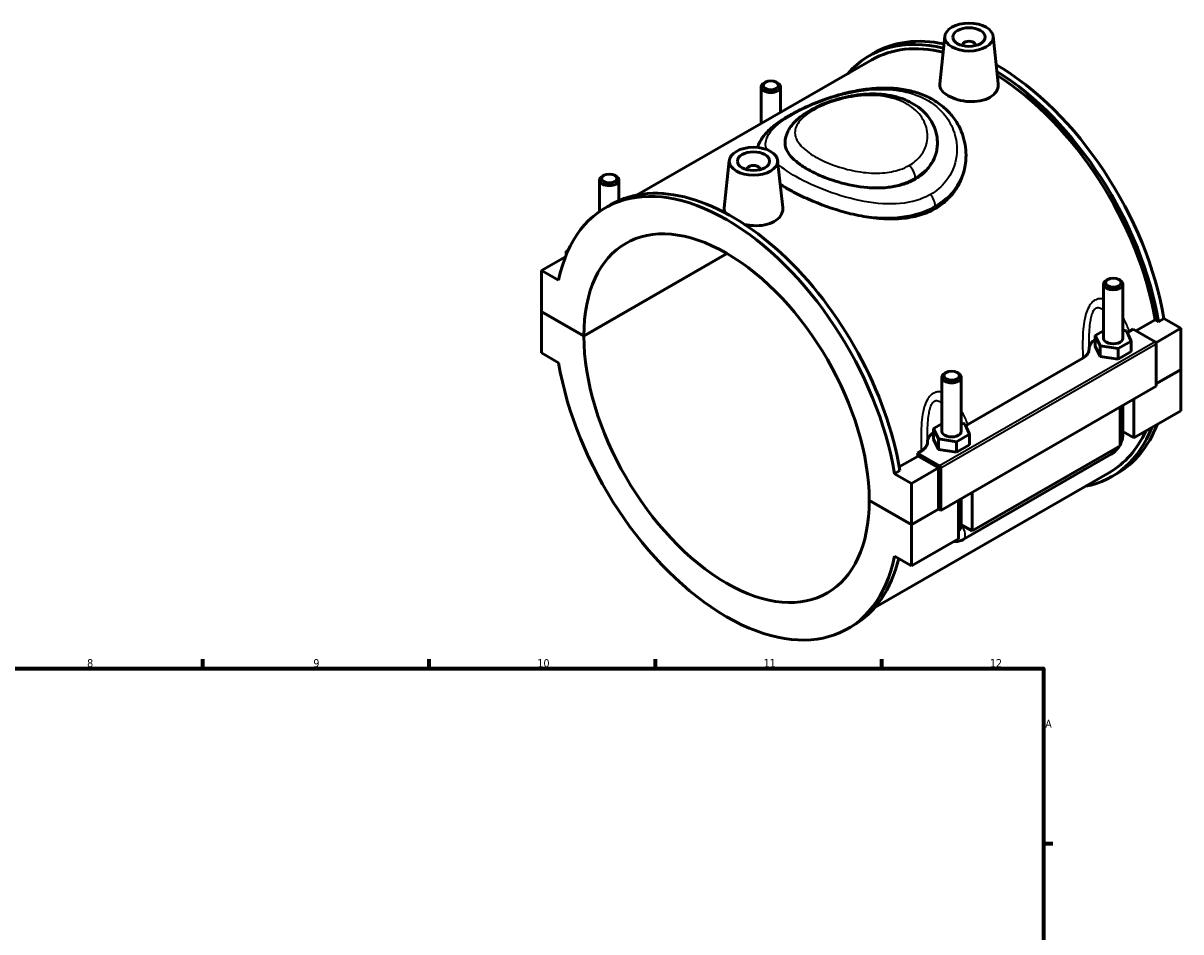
# Model space of a CAD drawing. Header units: millimetres. Extents: x 0 to 902, y -8 to 993.
# Tile 6 of 6: x 505 to 864, y 492 to 774. Entities that reach past the tile are written whole.
import ezdxf

# ---------------------------------------------------------------- set-up
doc = ezdxf.new("R2010")
doc.units = ezdxf.units.MM
for name, color, linetype, lineweight in [('Border (ISO)', 7, 'Continuous', 70), ('Visible (ISO)', 7, 'Continuous', 50), ('Visible Narrow (ISO)', 7, 'Continuous', 35)]:
    doc.layers.add(name, color=color, linetype=linetype, lineweight=lineweight)
doc.styles.add('Note Text (ISO)', font='tahoma.ttf')

# ---------------------------------------------------------------- blocks, each defined once
blk = doc.blocks.new('Borders Default Border')
at = {"layer": 'Border (ISO)'}
for p, q in [((560.67, 574), (560.67, 576.9)), ((630.75, 574), (630.75, 576.9)), ((700.83, 574), (700.83, 576.9)), ((770.92, 574), (770.92, 576.9)), ((821, 519.75), (823.9, 519.75))]:
    blk.add_line(p, q, dxfattribs=at)
at = {"layer": 'Border (ISO)', "flags": 128}
blk.add_lwpolyline([(20, 20), (20, 574), (821, 574), (821, 20), (20, 20)], dxfattribs=at)
at = {"layer": 'Border (ISO)', "color": 232, "true_color": 0xca0064, "char_height": 2.5, "attachment_point": 7, "style": 'Note Text (ISO)'}
for s, insert in [('8', (524.81, 574.34)), ('9', (594.88, 574.35)), ('10', (664.29, 574.35)), ('11', (734.37, 574.4)), ('12', (804.46, 574.4)), ('A', (821.59, 555.62))]:
    blk.add_mtext(s, dxfattribs=dict(at, insert=insert))

msp = doc.modelspace()

# ---------------------------------------------------------------- linework, layer by layer
at = {"layer": 'Visible (ISO)'}
for p, q in [((790.482, 769.831), (788.904, 755.119)), ((805.453, 769.831), (807.024, 755.175)), ((767.103, 763.792), (768.772, 764.753)), ((795.967, 767.112), (795.967, 766.926)), ((799.967, 767.112), (799.967, 766.926)), ((767.839, 762.514), (695.164, 720.663)), ((733.59, 754.109), (733.59, 742.792)), ((734.887, 755.573), (734.461, 755.326)), ((738.294, 755.573), (738.72, 755.326)), ((739.59, 754.109), (739.59, 746.247)), ((797.042, 732.969), (797.042, 732.841)), ((723.731, 731.392), (722.153, 716.679)), ((729.216, 728.487), (729.216, 728.673)), ((733.216, 728.487), (733.216, 728.673)), ((738.702, 731.392), (740.274, 716.736)), ((683.527, 715.559), (683.527, 725.279)), ((684.824, 726.744), (684.398, 726.496)), ((688.231, 726.744), (688.657, 726.496)), ((689.527, 718.936), (689.527, 725.279)), ((685.333, 716.704), (687.002, 717.665)), ((673.877, 703.672), (673.234, 703.302)), ((673.234, 703.302), (673.611, 703.085)), ((673.234, 702.201), (673.234, 703.302)), ((672.957, 701.511), (665.597, 697.272)), ((678.678, 677.006), (723.008, 702.534)), ((723.079, 702.493), (678.678, 676.924)), ((670.841, 694.253), (665.597, 697.272)), ((665.597, 697.272), (665.597, 684.539)), ((839.657, 676.277), (839.657, 693.03)), ((840.953, 694.494), (840.527, 694.246)), ((844.36, 694.494), (844.786, 694.246)), ((845.656, 676.277), (845.656, 693.03)), ((665.597, 684.539), (678.678, 677.006)), ((665.597, 684.457), (665.668, 684.498)), ((665.597, 684.457), (665.597, 671.724)), ((678.678, 676.924), (665.597, 684.457)), ((849.642, 678.593), (855.608, 682.029)), ((856.674, 681.414), (855.608, 682.029)), ((858.343, 682.375), (856.674, 681.414)), ((858.343, 682.375), (863.587, 679.356)), ((839.657, 678.621), (837.08, 677.137)), ((846.739, 678.628), (845.656, 678.795)), ((848.233, 675.416), (846.739, 678.628)), ((847.632, 678.436), (848.774, 679.093)), ((848.774, 679.093), (855.597, 675.165)), ((863.587, 679.356), (855.848, 674.899)), ((863.587, 679.356), (863.587, 666.622)), ((837.08, 677.137), (838.574, 673.926)), ((837.08, 673.867), (837.08, 677.137)), ((844.151, 673.065), (848.233, 675.416)), ((848.233, 672.146), (848.233, 675.416)), ((855.95, 674.552), (855.95, 661.41)), ((665.597, 671.724), (670.841, 668.704)), ((837.08, 673.867), (838.574, 670.656)), ((838.574, 670.656), (838.574, 673.926)), ((838.574, 673.926), (844.151, 673.065)), ((838.574, 670.656), (844.151, 669.795)), ((844.151, 669.795), (844.151, 673.065)), ((844.151, 669.795), (848.233, 672.146)), ((797.569, 649.606), (833.229, 670.141)), ((789.593, 664.2), (789.593, 647.447)), ((790.89, 665.664), (790.464, 665.417)), ((794.297, 665.664), (794.723, 665.417)), ((795.593, 664.2), (795.593, 647.447)), ((855.95, 662.225), (863.587, 666.622)), ((863.587, 666.541), (855.95, 662.143)), ((863.516, 666.581), (863.587, 666.541)), ((863.587, 666.541), (863.587, 653.807)), ((855.95, 661.41), (789.199, 622.971)), ((849.02, 657.42), (849.02, 645.419)), ((844.778, 642.976), (844.778, 654.977)), ((845.656, 646.641), (845.656, 655.483)), ((863.587, 653.807), (849.02, 645.419)), ((789.593, 649.792), (787.017, 648.308)), ((796.676, 649.798), (795.593, 649.965)), ((798.17, 646.587), (796.676, 649.798)), ((787.017, 648.308), (788.511, 645.096)), ((787.017, 645.038), (787.017, 648.308)), ((794.088, 644.236), (798.17, 646.587)), ((798.17, 643.317), (798.17, 646.587)), ((849.02, 645.419), (845.656, 647.356)), ((787.017, 645.038), (788.511, 641.826)), ((788.511, 641.826), (788.511, 645.096)), ((788.511, 645.096), (794.088, 644.236)), ((794.088, 640.966), (794.088, 644.236)), ((794.088, 640.966), (798.17, 643.317)), ((844.778, 642.976), (798.957, 616.59)), ((776.381, 636.405), (782.182, 639.745)), ((782.023, 640.654), (783.165, 641.312)), ((788.846, 636.725), (782.023, 640.654)), ((788.492, 636.111), (782.182, 639.745)), ((788.511, 641.826), (794.088, 640.966)), ((796.212, 613.98), (842.032, 640.367)), ((776.573, 635.287), (774.905, 634.326)), ((788.492, 636.111), (780.148, 631.307)), ((788.492, 623.378), (788.492, 636.111)), ((789.199, 622.971), (789.199, 636.113)), ((841.446, 634.693), (768.771, 592.842)), ((780.148, 631.307), (774.905, 634.326)), ((780.148, 618.573), (780.148, 631.307)), ((842.182, 633.415), (843.851, 634.376)), ((798.957, 628.59), (798.957, 616.59)), ((767.067, 626.106), (780.148, 618.573)), ((767.067, 626.025), (767.138, 626.065)), ((780.148, 618.491), (767.067, 626.025)), ((794.715, 614.146), (794.715, 626.147)), ((795.593, 626.653), (795.593, 617.811)), ((780.148, 618.573), (788.492, 623.378)), ((788.563, 623.337), (780.148, 618.491)), ((788.492, 623.378), (789.199, 622.971)), ((780.148, 605.758), (780.148, 618.491)), ((798.957, 616.59), (795.593, 618.527)), ((794.715, 614.146), (780.148, 605.758)), ((774.905, 608.778), (780.148, 605.758)), ((760.412, 586.326), (762.081, 587.287))]:
    msp.add_line(p, q, dxfattribs=at)
for centre, major_axis in [((797.967, 769.565), (-7.5, 0)), ((797.967, 769.565), (-5, 0)), ((736.59, 754.599), (-2.4, 0)), ((731.216, 731.126), (-7.5, 0)), ((731.216, 731.126), (-5, 0)), ((686.527, 725.77), (-2.4, 0)), ((842.657, 693.52), (-2.4, 0)), ((792.593, 664.691), (-2.4, 0))]:
    msp.add_ellipse(centre, major_axis=major_axis, ratio=0.5758617, dxfattribs=at)
for centre, major_axis, ratio, start_param, end_param in [((804.642, 698.603), (-37.54, 65.189), 0.5780931, 5.7769214, 6.4815398), ((806.311, 699.564), (-37.54, 65.189), 0.5780931, 5.8069273, 6.2831853), ((797.967, 767.112), (-2, 0), 0.5758617, 2.9729035, 6.4518745), ((804.642, 698.603), (-36.804, 63.911), 0.5780931, 5.7852372, 6.2831853), ((806.311, 699.564), (-37.54, 65.189), 0.5780931, 4.1381581, 5.4980808), ((804.642, 698.603), (37.54, -65.189), 0.5780931, 0.9965654, 2.3208866), ((804.642, 698.603), (-36.804, 63.911), 0.5780931, 4.1424068, 5.4590739), ((736.59, 754.109), (3, 0), 0.5758617, 2.360047, 7.0647309), ((731.216, 728.673), (-2, 0), 0.5758617, 2.9729035, 6.4518745), ((722.873, 651.515), (-37.54, 65.189), 0.5780931, 4.1381581, 6.8612837), ((686.527, 725.279), (3, 0), 0.5758617, 2.360047, 7.0647309), ((724.541, 652.476), (-37.54, 65.189), 0.5780931, 4.1381581, 6.2831853), ((722.873, 651.515), (-31.19, 54.161), 0.5780931, 3.9297245, 7.0697172), ((842.657, 693.03), (-3, 0), 0.5758617, 5.5016397, 10.2063236), ((722.873, 651.515), (31.19, -54.161), 0.5780931, 3.9297245, 7.0697172), ((842.657, 673.007), (-7.5, 0), 0.5758617, 5.5507827, 6.2690828), ((842.657, 676.277), (-3, 0), 0.5758617, 0, 3.1415927), ((855.597, 674.756), (-0.25, 0.433), 0.5780931, 3.9289245, 5.4997209), ((846.369, 682.64), (3.166, 35.726), 0.3010752, 1.857252, 1.8736044), ((722.873, 651.515), (37.54, -65.189), 0.5780931, 4.1381581, 6.8612837), ((792.593, 664.2), (-3, 0), 0.5758617, 5.5016397, 10.2063236), ((806.311, 699.564), (37.54, -65.189), 0.5780931, 0, 0.4345147), ((792.593, 644.177), (-7.5, 0), 0.5758617, 5.5507827, 6.2690828), ((792.593, 647.447), (-3, 0), 0.5758617, 0, 3.1415927), ((804.642, 698.603), (37.54, -65.189), 0.5780931, 6.0848308, 6.7177), ((804.642, 698.603), (36.804, -63.911), 0.5780931, 0, 0.389192), ((796.306, 653.81), (3.166, 35.726), 0.3010752, 1.857252, 1.8736044), ((731.216, 656.32), (-36.804, 63.911), 0.5780931, 4.1424068, 4.1563025), ((788.846, 636.317), (0.25, -0.433), 0.5780931, 0.7873319, 2.3581282), ((724.541, 652.476), (37.54, -65.189), 0.5780931, 0, 0.5460355)]:
    msp.add_ellipse(centre, major_axis=major_axis, ratio=ratio, start_param=start_param, end_param=end_param, dxfattribs=at)
for points, knots in [([(732.498, 735.381), (732.68, 736.002), (732.927, 736.602), (734.1, 738.823), (735.371, 740.229), (737.892, 742.39), (738.985, 743.194), (741.286, 744.696), (742.474, 745.397), (744.951, 746.731), (746.232, 747.365), (748.914, 748.586), (750.315, 749.171), (753.252, 750.288), (754.79, 750.817), (757.998, 751.791), (759.669, 752.231), (763.1, 752.976), (764.862, 753.277), (768.397, 753.688), (770.17, 753.798), (773.639, 753.79), (775.336, 753.677), (778.58, 753.217), (780.131, 752.879), (783.043, 751.985), (784.41, 751.44), (786.938, 750.159), (788.105, 749.431), (790.231, 747.811), (791.194, 746.924), (792.911, 745.008), (793.667, 743.98), (794.965, 741.802), (795.505, 740.651), (796.669, 737.371), (797.042, 735.17), (797.042, 732.969)], [17.7358354, 17.7358354, 17.7358354, 17.7358354, 18.0417983, 18.0417983, 18.9385309, 18.9385309, 19.5050395, 19.5050395, 20.0210162, 20.0210162, 20.512107, 20.512107, 21.0034218, 21.0034218, 21.5102066, 21.5102066, 22.0381119, 22.0381119, 22.5819529, 22.5819529, 23.1275688, 23.1275688, 23.6592732, 23.6592732, 24.1674599, 24.1674599, 24.6506368, 24.6506368, 25.1135537, 25.1135537, 25.5644443, 25.5644443, 26.0126991, 26.0126991, 26.4666552, 26.4666552, 27.2683474, 27.2683474, 27.2683474, 27.2683474]), ([(804.404, 750.886), (803.596, 750.421), (802.573, 750.044), (800.333, 749.602), (799.117, 749.536), (796.839, 749.657), (795.626, 749.853), (793.392, 750.476), (792.372, 750.903), (790.76, 751.832), (790.059, 752.395), (789.127, 753.595), (788.895, 754.232), (788.889, 754.925), (788.894, 755.021), (788.905, 755.119)], [0, 0, 0, 0, 0.342533, 0.342533, 0.685066, 0.685066, 1.0271674, 1.0271674, 1.3692688, 1.3692688, 1.7113701, 1.7113701, 2.0534715, 2.0534715, 2.1080459, 2.1080459, 2.1080459, 2.1080459]), ([(807.024, 755.175), (807.037, 755.057), (807.044, 754.94), (807.051, 754.11), (806.829, 753.346), (805.91, 751.966), (805.212, 751.352), (804.404, 750.886)], [4.73553397, 4.73553397, 4.73553397, 4.73553397, 4.79103716, 4.79103716, 5.13405725, 5.13405725, 5.47707735, 5.47707735, 5.47707735, 5.47707735]), ([(740.994, 736.871), (741.025, 738.099), (741.353, 739.302), (742.531, 741.694), (743.461, 742.832), (746.029, 745.223), (747.82, 746.408), (751.8, 748.47), (753.962, 749.352), (758.545, 750.782), (760.962, 751.33), (765.943, 751.978), (768.511, 752.064), (773.476, 751.614), (775.877, 751.081), (780.135, 749.366), (782.016, 748.221), (785.017, 745.467), (786.181, 743.899), (787.704, 740.598), (788.116, 738.89), (788.182, 737.171)], [5.3954914, 5.3954914, 5.3954914, 5.3954914, 5.8931068, 5.8931068, 6.5071477, 6.5071477, 7.3262934, 7.3262934, 8.1001116, 8.1001116, 8.8664271, 8.8664271, 9.6539565, 9.6539565, 10.4329835, 10.4329835, 11.165019, 11.165019, 11.842267, 11.842267, 12.4669459, 12.4669459, 12.4669459, 12.4669459]), ([(766.565, 722.947), (763.485, 723.192), (760.382, 723.81), (755.168, 725.349), (753.025, 726.154), (749.77, 727.646), (748.563, 728.277), (746.299, 729.633), (745.267, 730.355), (742.784, 732.438), (741.723, 733.803), (741.069, 735.743), (740.98, 736.307), (740.994, 736.871)], [0, 0, 0, 0, 0.9385852, 0.9385852, 1.6563038, 1.6563038, 2.1341387, 2.1341387, 2.6446325, 2.6446325, 3.578035, 3.578035, 3.9617963, 3.9617963, 3.9617963, 3.9617963]), ([(788.109, 735.353), (788.038, 734.759), (787.921, 734.161), (787.459, 732.506), (787.007, 731.459), (785.807, 729.493), (785.058, 728.571), (783.322, 726.925), (782.335, 726.201), (780.224, 724.986), (779.034, 724.456), (776.446, 723.612), (775.05, 723.298), (772.143, 722.9), (770.63, 722.814), (768.261, 722.839), (767.409, 722.88), (766.565, 722.947)], [5.5686906, 5.5686906, 5.5686906, 5.5686906, 5.8191429, 5.8191429, 6.2668605, 6.2668605, 6.7145781, 6.7145781, 7.1622957, 7.1622957, 7.6100133, 7.6100133, 8.057731, 8.057731, 8.5054486, 8.5054486, 8.7559008, 8.7559008, 8.7559008, 8.7559008]), ([(797.042, 732.841), (797.042, 731.298), (796.851, 729.697), (796.043, 726.54), (795.426, 724.986), (793.783, 722.081), (792.756, 720.728), (790.365, 718.344), (789.001, 717.313), (787.538, 716.47)], [17.3730625, 17.3730625, 17.3730625, 17.3730625, 17.9940739, 17.9940739, 18.6150852, 18.6150852, 19.2360966, 19.2360966, 19.857108, 19.857108, 19.857108, 19.857108]), ([(761.299, 714.868), (757.244, 715.853), (753.278, 717.209), (747.796, 719.512), (746.073, 720.312), (743.304, 721.726), (742.209, 722.326), (740.598, 723.276), (740.035, 723.623), (739.498, 723.97)], [0, 0, 0, 0, 1.2531529, 1.2531529, 1.8713836, 1.8713836, 2.3153668, 2.3153668, 2.5698904, 2.5698904, 2.5698904, 2.5698904]), ([(722.477, 715.119), (722.255, 715.543), (722.143, 715.974), (722.138, 716.482), (722.143, 716.58), (722.154, 716.679)], [4.55545138, 4.55545138, 4.55545138, 4.55545138, 4.79103716, 4.79103716, 4.84656393, 4.84656393, 4.84656393, 4.84656393]), ([(740.273, 716.736), (740.286, 716.616), (740.293, 716.497), (740.299, 715.665), (740.077, 714.903), (739.157, 713.525), (738.46, 712.912), (737.653, 712.447)], [7.47409364, 7.47409364, 7.47409364, 7.47409364, 7.53054889, 7.53054889, 7.87308187, 7.87308187, 8.21561486, 8.21561486, 8.21561486, 8.21561486]), ([(787.538, 716.47), (786.074, 715.627), (784.426, 714.924), (780.853, 713.874), (778.929, 713.527), (774.934, 713.185), (772.859, 713.189), (768.696, 713.483), (766.609, 713.773), (763.511, 714.359), (762.409, 714.598), (761.299, 714.868)], [0, 0, 0, 0, 0.6210114, 0.6210114, 1.2420227, 1.2420227, 1.8630341, 1.8630341, 2.4840454, 2.4840454, 2.8168288, 2.8168288, 2.8168288, 2.8168288]), ([(737.653, 712.447), (736.844, 711.981), (735.82, 711.604), (733.576, 711.162), (732.358, 711.097), (730.321, 711.206), (729.379, 711.338), (728.474, 711.544)], [2.73853751, 2.73853751, 2.73853751, 2.73853751, 3.0815576, 3.0815576, 3.4245777, 3.4245777, 3.6937591, 3.6937591, 3.6937591, 3.6937591]), ([(833.229, 670.141), (833.55, 670.327), (833.836, 670.531), (834.329, 670.971), (834.534, 671.204), (835.007, 671.909), (835.161, 672.401), (835.158, 672.896)], [-0.53877457, -0.53877457, -0.53877457, -0.53877457, -0.40210477, -0.40210477, -0.2661622, -0.2661622, -0.00819933, -0.00819933, -0.00819933, -0.00819933]), ([(844.778, 643.31), (844.847, 643.441), (844.913, 643.574), (845.183, 644.159), (845.351, 644.629), (845.587, 645.606), (845.656, 646.112), (845.656, 646.641)], [3.99006654, 3.99006654, 3.99006654, 3.99006654, 4.08407045, 4.08407045, 4.39822972, 4.39822972, 4.71238898, 4.71238898, 4.71238898, 4.71238898]), ([(783.165, 641.312), (783.487, 641.497), (783.773, 641.702), (784.266, 642.141), (784.471, 642.375), (784.943, 643.08), (785.097, 643.572), (785.095, 644.067)], [-0.53877457, -0.53877457, -0.53877457, -0.53877457, -0.40210477, -0.40210477, -0.2661622, -0.2661622, -0.00819933, -0.00819933, -0.00819933, -0.00819933]), ([(842.032, 640.367), (842.491, 640.631), (842.895, 640.944), (843.623, 641.637), (843.946, 642.017), (844.322, 642.549), (844.408, 642.678), (844.49, 642.81)], [3.14159265, 3.14159265, 3.14159265, 3.14159265, 3.45575192, 3.45575192, 3.76991118, 3.76991118, 3.86828424, 3.86828424, 3.86828424, 3.86828424]), ([(793.281, 613.321), (793.675, 613.275), (794.057, 613.288), (794.928, 613.416), (795.39, 613.571), (795.946, 613.834), (796.081, 613.905), (796.212, 613.98)], [2.6025278, 2.6025278, 2.6025278, 2.6025278, 2.7863637, 2.7863637, 3.05209867, 3.05209867, 3.14159265, 3.14159265, 3.14159265, 3.14159265])]:
    msp.add_open_spline(points, degree=3, knots=knots, dxfattribs=at)
for points in [[(788.182, 737.17), (788.206, 736.565), (788.181, 735.957), (788.109, 735.353)], [(846.981, 678.108), (847.21, 678.209), (847.428, 678.318), (847.632, 678.436)], [(796.917, 649.279), (797.147, 649.379), (797.365, 649.489), (797.569, 649.606)]]:
    msp.add_open_spline(points, degree=3, dxfattribs=at)
at = {"layer": 'Visible Narrow (ISO)'}
for p, q in [((855.597, 675.165), (788.846, 636.725)), ((789.199, 636.113), (855.95, 674.552))]:
    msp.add_line(p, q, dxfattribs=at)
for centre, major_axis, ratio, start_param, end_param in [((778.776, 727.395), (-1.767, 3.068), 0.5780931, 3.9289245, 5.2330039), ((785.034, 718.711), (-1.767, 3.068), 0.5780931, 3.9289245, 5.0934774), ((842.657, 646.641), (3, 0), 0.5758617, 5.4977871, 6.2831853), ((840.535, 642.966), (1.497, -2.6), 0.5780931, 0, 0.7911844), ((792.593, 617.811), (3, 0), 0.5758617, 5.4977871, 6.2831853), ((794.715, 616.58), (1.497, -2.6), 0.5780931, 0, 1.9310496)]:
    msp.add_ellipse(centre, major_axis=major_axis, ratio=ratio, start_param=start_param, end_param=end_param, dxfattribs=at)
for points, knots in [([(735.261, 734.762), (734.843, 735.993), (734.883, 737.202), (735.659, 739.077), (736.073, 739.742), (737.773, 741.815), (739.53, 743.242), (743.984, 746.037), (746.646, 747.403), (752.594, 749.901), (755.883, 751.024), (763.326, 752.859), (767.526, 753.44), (772.831, 753.355), (774.087, 753.271), (778.263, 752.753), (781.046, 751.986), (786.092, 749.591), (788.312, 747.918), (791.372, 744.372), (792.409, 742.623), (794.101, 738.175), (794.425, 735.381), (793.702, 729.879), (792.6, 727.179), (789.541, 723.291), (787.923, 721.894), (786.024, 720.8)], [16.9838422, 16.9838422, 16.9838422, 16.9838422, 17.9581718, 17.9581718, 18.4932478, 18.4932478, 19.6149191, 19.6149191, 20.7022168, 20.7022168, 21.8108441, 21.8108441, 23.1426989, 23.1426989, 23.5636196, 23.5636196, 24.5740087, 24.5740087, 25.6386448, 25.6386448, 26.4736153, 26.4736153, 27.653516, 27.653516, 28.8775459, 28.8775459, 29.7483073, 29.7483073, 29.7483073, 29.7483073]), ([(779.436, 729.807), (778.556, 729.3), (777.591, 728.87), (774.903, 727.969), (773.076, 727.629), (768.98, 727.343), (766.687, 727.457), (762.18, 728.103), (759.966, 728.621), (755.373, 730.065), (753.04, 731.048), (749.121, 733.178), (747.514, 734.318), (745.171, 736.645), (744.433, 737.833), (743.892, 740.264), (744.145, 741.509), (745.67, 743.922), (746.923, 745.093), (750.199, 747.251), (752.194, 748.24), (756.633, 749.899), (759.071, 750.569), (764.225, 751.443), (766.951, 751.615), (772.13, 751.248), (774.586, 750.714), (778.828, 748.961), (780.627, 747.763), (783.347, 744.918), (784.285, 743.285), (785.258, 739.784), (785.244, 737.91), (784.346, 734.918), (783.723, 733.74), (781.966, 731.572), (780.806, 730.595), (779.436, 729.807)], [0, 0, 0, 0, 0.4221061, 0.4221061, 1.0974758, 1.0974758, 1.8635599, 1.8635599, 2.604618, 2.604618, 3.4831485, 3.4831485, 4.3334619, 4.3334619, 5.183563, 5.183563, 6.0830893, 6.0830893, 6.9638872, 6.9638872, 7.8168588, 7.8168588, 8.662549, 8.662549, 9.558694, 9.558694, 10.4432938, 10.4432938, 11.3034453, 11.3034453, 12.1471768, 12.1471768, 13.0354272, 13.0354272, 13.6597937, 13.6597937, 14.3169208, 14.3169208, 14.3169208, 14.3169208]), ([(781.28, 725.953), (782.891, 726.881), (784.266, 728.009), (786.375, 730.483), (787.138, 731.814), (787.852, 733.908), (788.018, 734.628), (788.109, 735.353)], [-14.3169208, -14.3169208, -14.3169208, -14.3169208, -13.6597937, -13.6597937, -13.0354272, -13.0354272, -12.7187562, -12.7187562, -12.7187562, -12.7187562]), ([(787.538, 717.27), (789.67, 718.498), (791.5, 720.034), (795.002, 724.254), (796.305, 727.146), (796.963, 731.072), (797.042, 732.021), (797.042, 732.969)], [-29.7483073, -29.7483073, -29.7483073, -29.7483073, -28.8775459, -28.8775459, -27.653516, -27.653516, -27.2683474, -27.2683474, -27.2683474, -27.2683474]), ([(786.024, 720.8), (784.379, 719.853), (782.525, 719.133), (777.253, 717.86), (773.596, 717.71), (766.012, 718.413), (762.074, 719.271), (754.575, 721.568), (751.006, 722.99), (744.755, 726.022), (742.064, 727.622), (739.579, 729.51), (739.197, 729.817), (738.839, 730.123)], [9.9161024, 9.9161024, 9.9161024, 9.9161024, 10.6700399, 10.6700399, 11.9046667, 11.9046667, 13.1558205, 13.1558205, 14.3718187, 14.3718187, 15.5584846, 15.5584846, 15.7896311, 15.7896311, 15.7896311, 15.7896311]), ([(766.565, 722.947), (768.281, 722.871), (769.981, 722.909), (773.85, 723.291), (775.974, 723.739), (779.113, 724.843), (780.245, 725.357), (781.28, 725.953)], [-1.5981202, -1.5981202, -1.5981202, -1.5981202, -1.0974758, -1.0974758, -0.4221061, -0.4221061, 0, 0, 0, 0]), ([(761.299, 714.868), (764.053, 714.303), (766.837, 713.917), (773.718, 713.525), (777.76, 713.826), (783.621, 715.375), (785.691, 716.207), (787.538, 717.27)], [-12.7200939, -12.7200939, -12.7200939, -12.7200939, -11.9046667, -11.9046667, -10.6700399, -10.6700399, -9.9161024, -9.9161024, -9.9161024, -9.9161024]), ([(839.656, 688.402), (839.415, 688.46), (839.171, 688.497), (838.508, 688.534), (838.089, 688.489), (837.43, 688.288), (837.182, 688.18), (836.944, 688.043), (836.706, 687.906), (836.477, 687.739), (835.916, 687.238), (835.604, 686.862), (834.924, 685.817), (834.598, 685.096), (834.117, 683.683), (833.941, 683.002), (833.583, 681.243), (833.444, 680.146), (833.238, 677.743), (833.19, 676.435), (833.156, 673.77), (833.173, 672.414), (833.212, 670.763), (833.22, 670.452), (833.229, 670.141)], [-2.8129449, -2.8129449, -2.8129449, -2.8129449, -2.7183299, -2.7183299, -2.5566795, -2.5566795, -2.455648, -2.455648, -2.455648, -2.3546165, -2.3546165, -2.1929662, -2.1929662, -1.9550997, -1.9550997, -1.7533398, -1.7533398, -1.4442489, -1.4442489, -1.078147, -1.078147, -0.6916655, -0.6916655, -0.6015111, -0.6015111, -0.6015111, -0.6015111]), ([(835.156, 673.46), (835.156, 674.245), (835.162, 675.031), (835.199, 676.879), (835.238, 677.941), (835.374, 679.859), (835.461, 680.723), (835.675, 682.082), (835.777, 682.6), (836.054, 683.657), (836.238, 684.183), (836.617, 684.915), (836.79, 685.168), (837.098, 685.486), (837.223, 685.585), (837.353, 685.66), (837.483, 685.735), (837.618, 685.785), (837.975, 685.85), (838.201, 685.827), (838.756, 685.634), (839.083, 685.402), (839.482, 685.005), (839.57, 684.909), (839.656, 684.808)], [0.8089888, 0.8089888, 0.8089888, 0.8089888, 1.078147, 1.078147, 1.4442489, 1.4442489, 1.7533398, 1.7533398, 1.9550997, 1.9550997, 2.1929662, 2.1929662, 2.3546165, 2.3546165, 2.455648, 2.455648, 2.455648, 2.5566795, 2.5566795, 2.7183299, 2.7183299, 2.9561963, 2.9561963, 3.0250699, 3.0250699, 3.0250699, 3.0250699]), ([(847.632, 678.436), (847.538, 678.697), (847.441, 678.957), (846.909, 680.324), (846.416, 681.406), (845.786, 682.554), (845.722, 682.668), (845.656, 682.783)], [-4.30978489, -4.30978489, -4.30978489, -4.30978489, -4.21963047, -4.21963047, -3.83314899, -3.83314899, -3.78991835, -3.78991835, -3.78991835, -3.78991835]), ([(789.593, 659.573), (789.351, 659.63), (789.107, 659.667), (788.445, 659.704), (788.026, 659.659), (787.367, 659.458), (787.119, 659.351), (786.881, 659.214), (786.643, 659.077), (786.414, 658.91), (785.853, 658.408), (785.541, 658.032), (784.86, 656.987), (784.535, 656.267), (784.053, 654.854), (783.878, 654.173), (783.52, 652.413), (783.38, 651.317), (783.175, 648.914), (783.127, 647.605), (783.092, 644.941), (783.11, 643.584), (783.149, 641.933), (783.157, 641.622), (783.165, 641.312)], [-2.8127601, -2.8127601, -2.8127601, -2.8127601, -2.718145, -2.718145, -2.5564946, -2.5564946, -2.4554631, -2.4554631, -2.4554631, -2.3544317, -2.3544317, -2.1927813, -2.1927813, -1.9549154, -1.9549154, -1.7531561, -1.7531561, -1.4440659, -1.4440659, -1.0779646, -1.0779646, -0.6914743, -0.6914743, -0.6013263, -0.6013263, -0.6013263, -0.6013263]), ([(785.093, 644.63), (785.093, 645.416), (785.099, 646.201), (785.136, 648.05), (785.175, 649.111), (785.311, 651.03), (785.398, 651.893), (785.612, 653.252), (785.714, 653.771), (785.991, 654.828), (786.175, 655.354), (786.554, 656.085), (786.727, 656.339), (787.035, 656.656), (787.16, 656.756), (787.29, 656.831), (787.42, 656.905), (787.555, 656.955), (787.912, 657.021), (788.138, 656.997), (788.693, 656.804), (789.02, 656.572), (789.418, 656.175), (789.507, 656.08), (789.593, 655.979)], [0.808804, 0.808804, 0.808804, 0.808804, 1.0779646, 1.0779646, 1.4440659, 1.4440659, 1.7531561, 1.7531561, 1.9549154, 1.9549154, 2.1927813, 2.1927813, 2.3544317, 2.3544317, 2.4554631, 2.4554631, 2.4554631, 2.5564946, 2.5564946, 2.718145, 2.718145, 2.9560109, 2.9560109, 3.024885, 3.024885, 3.024885, 3.024885]), ([(797.569, 649.606), (797.475, 649.868), (797.378, 650.128), (796.846, 651.495), (796.353, 652.577), (795.723, 653.724), (795.659, 653.839), (795.593, 653.953)], [-4.30960004, -4.30960004, -4.30960004, -4.30960004, -4.219452, -4.219452, -3.83296167, -3.83296167, -3.78973348, -3.78973348, -3.78973348, -3.78973348])]:
    msp.add_open_spline(points, degree=3, knots=knots, dxfattribs=at)

# ---------------------------------------------------------------- block references
msp.add_blockref('Borders Default Border', (0, 0))

doc.saveas('drawing.dxf')
